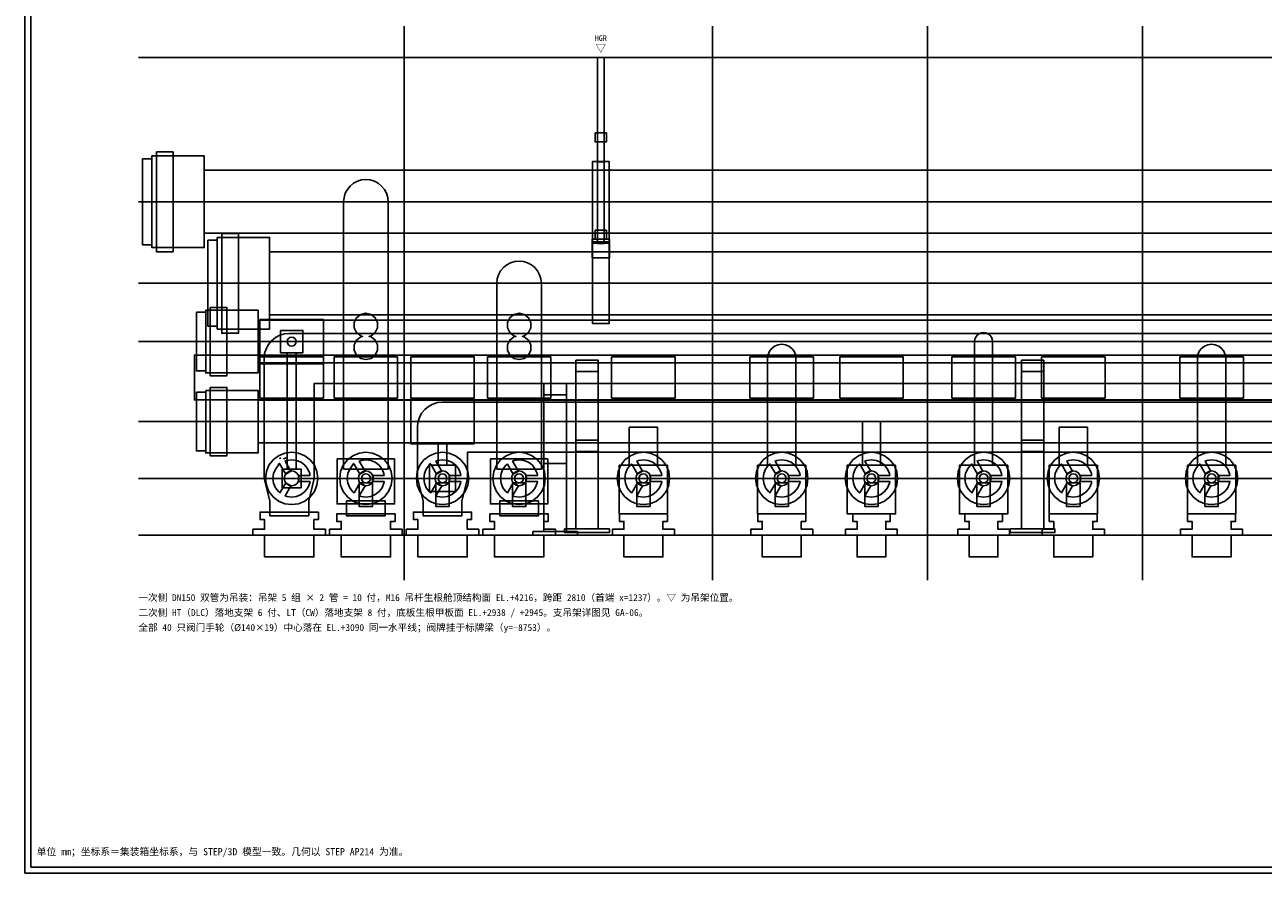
# Model space of a CAD drawing. Header units: metres. Extents: x 8 to 833, y 8 to 586.
# Tile 1 of 4: x 8 to 422, y 8 to 292. Entities that reach past the tile are written whole.
import ezdxf
from ezdxf.enums import TextEntityAlignment as Align

# ---------------------------------------------------------------- set-up
doc = ezdxf.new("R2010")
doc.units = ezdxf.units.M
for name, color, linetype in [('CL', 1, 'Continuous'), ('DECK-QC', 3, 'Continuous'), ('FLANGE', 30, 'Continuous'), ('FRAME', 7, 'Continuous'), ('GRID', 252, 'Continuous'), ('INSTRUMENT', 5, 'Continuous'), ('PIPE-HT', 6, 'Continuous'), ('PIPE-LT', 4, 'Continuous'), ('PIPE-PRI', 1, 'Continuous'), ('STEEL', 9, 'Continuous'), ('SUPPORT', 8, 'Continuous'), ('TAG', 140, 'Continuous'), ('TEXT', 7, 'Continuous'), ('VALVE', 2, 'Continuous')]:
    doc.layers.add(name, color=color, linetype=linetype)
doc.styles.add('CN', font='simsun.ttc')

msp = doc.modelspace()

# ---------------------------------------------------------------- linework, layer by layer
at = {"layer": 'CL'}
for points in [[(134.88, 106), (134.88, 291.25)], [(238, 106), (238, 291.25)], [(309.88, 106), (309.88, 291.25)], [(381.75, 106), (381.75, 291.25)], [(46, 140), (633.5, 140)]]:
    msp.add_lwpolyline(points, dxfattribs=at)
at = {"layer": 'DECK-QC'}
for points in [[(84.31, 121), (84.31, 123), (88.19, 123), (88.19, 126.25), (86.69, 126.25), (86.69, 128.75), (106.19, 128.75), (106.19, 126.25), (104.69, 126.25), (104.69, 123), (108.56, 123), (108.56, 121), (104.69, 121), (104.69, 113.75), (88.19, 113.75), (88.19, 121), (84.31, 121)], [(135.56, 121), (135.56, 123), (139.44, 123), (139.44, 126.25), (137.94, 126.25), (137.94, 128.75), (157.44, 128.75), (157.44, 126.25), (155.94, 126.25), (155.94, 123), (159.81, 123), (159.81, 121), (155.94, 121), (155.94, 113.75), (139.44, 113.75), (139.44, 121), (135.56, 121)], [(109.94, 121), (109.94, 123), (113.81, 123), (113.81, 125.62), (112.31, 125.62), (112.31, 128.12), (131.81, 128.12), (131.81, 125.62), (130.31, 125.62), (130.31, 123), (134.19, 123), (134.19, 121), (130.31, 121), (130.31, 113.75), (113.81, 113.75), (113.81, 121), (109.94, 121)], [(161.19, 121), (161.19, 123), (165.06, 123), (165.06, 125.62), (163.56, 125.62), (163.56, 128.12), (183.06, 128.12), (183.06, 125.62), (181.56, 125.62), (181.56, 123), (185.44, 123), (185.44, 121), (181.56, 121), (181.56, 113.75), (165.06, 113.75), (165.06, 121), (161.19, 121)], [(204.49, 121), (204.49, 123), (208.36, 123), (208.36, 125.62), (206.86, 125.62), (206.86, 128.12), (222.89, 128.12), (222.89, 125.62), (221.39, 125.62), (221.39, 123), (225.26, 123), (225.26, 121), (221.39, 121), (221.39, 113.75), (208.36, 113.75), (208.36, 121), (204.49, 121)], [(250.74, 121), (250.74, 123), (254.61, 123), (254.61, 125.62), (253.11, 125.62), (253.11, 128.12), (269.14, 128.12), (269.14, 125.62), (267.64, 125.62), (267.64, 123), (271.51, 123), (271.51, 121), (267.64, 121), (267.64, 113.75), (254.61, 113.75), (254.61, 121), (250.74, 121)], [(282.47, 121), (282.47, 123), (286.35, 123), (286.35, 125.62), (284.85, 125.62), (284.85, 128.12), (297.4, 128.12), (297.4, 125.62), (295.9, 125.62), (295.9, 123), (299.77, 123), (299.77, 121), (295.9, 121), (295.9, 113.75), (286.35, 113.75), (286.35, 121), (282.47, 121)], [(319.98, 121), (319.98, 123), (323.85, 123), (323.85, 125.62), (322.35, 125.62), (322.35, 128.12), (334.9, 128.12), (334.9, 125.62), (333.4, 125.62), (333.4, 123), (337.28, 123), (337.28, 121), (333.4, 121), (333.4, 113.75), (323.85, 113.75), (323.85, 121), (319.98, 121)], [(348.24, 121), (348.24, 123), (352.11, 123), (352.11, 125.62), (350.61, 125.62), (350.61, 128.12), (366.64, 128.12), (366.64, 125.62), (365.14, 125.62), (365.14, 123), (369.01, 123), (369.01, 121), (365.14, 121), (365.14, 113.75), (352.11, 113.75), (352.11, 121), (348.24, 121)], [(394.49, 121), (394.49, 123), (398.36, 123), (398.36, 125.62), (396.86, 125.62), (396.86, 128.12), (412.89, 128.12), (412.89, 125.62), (411.39, 125.62), (411.39, 123), (415.26, 123), (415.26, 121), (411.39, 121), (411.39, 113.75), (398.36, 113.75), (398.36, 121), (394.49, 121)]]:
    msp.add_lwpolyline(points, close=True, dxfattribs=at)
at = {"layer": 'FLANGE'}
for points in [[(47.38, 246.89), (50.5, 246.89), (50.5, 218.11), (47.38, 218.11), (47.38, 246.89)], [(69.25, 219.64), (72.38, 219.64), (72.38, 190.86), (69.25, 190.86), (69.25, 219.64)], [(65.38, 195.58), (68.5, 195.58), (68.5, 175.92), (65.38, 175.92), (65.38, 195.58)], [(97.25, 187.25), (97.82, 187.14), (98.31, 186.81), (98.64, 186.32), (98.75, 185.75), (98.64, 185.18), (98.31, 184.69), (97.82, 184.36), (97.25, 184.25), (96.68, 184.36), (96.19, 184.69), (95.86, 185.18), (95.75, 185.75), (95.86, 186.32), (96.19, 186.81), (96.68, 187.14), (97.25, 187.25)], [(98.75, 182), (98.75, 143.12), (95.75, 143.12), (95.75, 182), (98.75, 182)], [(65.38, 168.83), (68.5, 168.83), (68.5, 149.17), (65.38, 149.17), (65.38, 168.83)], [(149.19, 151.62), (149.19, 144.38), (146.19, 144.38), (146.19, 151.62), (149.19, 151.62)], [(122.06, 141.5), (122.64, 141.39), (123.12, 141.06), (123.45, 140.57), (123.56, 140), (123.45, 139.43), (123.12, 138.94), (122.64, 138.61), (122.06, 138.5), (121.49, 138.61), (121, 138.94), (120.68, 139.43), (120.56, 140), (120.68, 140.57), (121, 141.06), (121.49, 141.39), (122.06, 141.5)], [(147.69, 141.5), (148.26, 141.39), (148.75, 141.06), (149.07, 140.57), (149.19, 140), (149.07, 139.43), (148.75, 138.94), (148.26, 138.61), (147.69, 138.5), (147.11, 138.61), (146.63, 138.94), (146.3, 139.43), (146.19, 140), (146.3, 140.57), (146.63, 141.06), (147.11, 141.39), (147.69, 141.5)], [(173.31, 141.5), (173.89, 141.39), (174.37, 141.06), (174.7, 140.57), (174.81, 140), (174.7, 139.43), (174.37, 138.94), (173.89, 138.61), (173.31, 138.5), (172.74, 138.61), (172.25, 138.94), (171.93, 139.43), (171.81, 140), (171.93, 140.57), (172.25, 141.06), (172.74, 141.39), (173.31, 141.5)], [(213.49, 140.57), (213.81, 141.06), (214.3, 141.39), (214.88, 141.5), (215.45, 141.39), (215.94, 141.06), (216.26, 140.57), (216.38, 140), (216.26, 139.43), (215.94, 138.94), (215.45, 138.61), (214.88, 138.5), (214.3, 138.61), (213.81, 138.94), (213.49, 139.43), (213.38, 140), (213.49, 140.57)], [(259.74, 140.57), (260.06, 141.06), (260.55, 141.39), (261.12, 141.5), (261.7, 141.39), (262.19, 141.06), (262.51, 140.57), (262.62, 140), (262.51, 139.43), (262.19, 138.94), (261.7, 138.61), (261.12, 138.5), (260.55, 138.61), (260.06, 138.94), (259.74, 139.43), (259.62, 140), (259.74, 140.57)], [(289.74, 140.57), (290.06, 141.06), (290.55, 141.39), (291.13, 141.5), (291.7, 141.39), (292.19, 141.06), (292.51, 140.57), (292.62, 140), (292.51, 139.43), (292.19, 138.94), (291.7, 138.61), (291.13, 138.5), (290.55, 138.61), (290.06, 138.94), (289.74, 139.43), (289.62, 140), (289.74, 140.57)], [(327.24, 140.57), (327.56, 141.06), (328.05, 141.39), (328.62, 141.5), (329.2, 141.39), (329.69, 141.06), (330.01, 140.57), (330.12, 140), (330.01, 139.43), (329.69, 138.94), (329.2, 138.61), (328.62, 138.5), (328.05, 138.61), (327.56, 138.94), (327.24, 139.43), (327.12, 140), (327.24, 140.57)], [(357.24, 140.57), (357.56, 141.06), (358.05, 141.39), (358.62, 141.5), (359.2, 141.39), (359.69, 141.06), (360.01, 140.57), (360.12, 140), (360.01, 139.43), (359.69, 138.94), (359.2, 138.61), (358.62, 138.5), (358.05, 138.61), (357.56, 138.94), (357.24, 139.43), (357.12, 140), (357.24, 140.57)], [(403.49, 140.57), (403.81, 141.06), (404.3, 141.39), (404.88, 141.5), (405.45, 141.39), (405.94, 141.06), (406.26, 140.57), (406.38, 140), (406.26, 139.43), (405.94, 138.94), (405.45, 138.61), (404.88, 138.5), (404.3, 138.61), (403.81, 138.94), (403.49, 139.43), (403.38, 140), (403.49, 140.57)]]:
    msp.add_lwpolyline(points, close=True, dxfattribs=at)
at = {"layer": 'FRAME'}
for points in [[(8, 8), (833, 8), (833, 586), (8, 586)], [(10, 10), (831, 10), (831, 584), (10, 584)]]:
    msp.add_lwpolyline(points, close=True, dxfattribs=at)
at = {"layer": 'GRID'}
for points in [[(46, 280.75), (633.5, 280.75)], [(46, 232.5), (633.5, 232.5)], [(46, 205.25), (633.5, 205.25)], [(46, 185.75), (633.5, 185.75)], [(46, 159), (633.5, 159)], [(46, 121), (633.5, 121)]]:
    msp.add_lwpolyline(points, dxfattribs=at)
at = {"layer": 'INSTRUMENT'}
for points in [[(125.96, 182.86), (125.19, 181.26), (123.8, 180.15), (122.06, 179.75), (120.33, 180.15), (118.94, 181.26), (118.16, 182.86), (118.16, 184.64), (118.94, 186.24), (120.33, 187.35), (120.97, 187.5), (120.33, 187.65), (118.94, 188.76), (118.16, 190.36), (118.16, 192.14), (118.94, 193.74), (120.33, 194.85), (122.06, 195.25), (123.8, 194.85), (125.19, 193.74), (125.96, 192.14), (125.96, 190.36), (125.19, 188.76), (123.8, 187.65), (123.16, 187.5), (123.8, 187.35), (125.19, 186.24), (125.96, 184.64), (125.96, 182.86)], [(177.21, 182.86), (176.44, 181.26), (175.05, 180.15), (173.31, 179.75), (171.58, 180.15), (170.19, 181.26), (169.41, 182.86), (169.41, 184.64), (170.19, 186.24), (171.58, 187.35), (172.22, 187.5), (171.58, 187.65), (170.19, 188.76), (169.41, 190.36), (169.41, 192.14), (170.19, 193.74), (171.58, 194.85), (173.31, 195.25), (175.05, 194.85), (176.44, 193.74), (177.21, 192.14), (177.21, 190.36), (176.44, 188.76), (175.05, 187.65), (174.41, 187.5), (175.05, 187.35), (176.44, 186.24), (177.21, 184.64), (177.21, 182.86)]]:
    msp.add_lwpolyline(points, close=True, dxfattribs=at)
at = {"layer": 'PIPE-HT'}
for points in [[(68, 243.02), (633.5, 243.02), (633.5, 221.98), (68, 221.98), (68, 243.02)], [(89.88, 215.77), (633.5, 215.77), (633.5, 194.73), (89.88, 194.73), (89.88, 215.77)], [(88.06, 180.12), (88.22, 181.76), (88.7, 183.33), (89.47, 184.77), (90.52, 186.05), (91.79, 187.09), (93.24, 187.86), (94.81, 188.34), (96.44, 188.5), (633.5, 188.5), (633.5, 171.75), (104.81, 171.75), (104.81, 140), (102.94, 132.5), (102.94, 127.5), (89.94, 127.5), (89.94, 132.5), (88.06, 140), (88.06, 180.12)], [(256.38, 180.12), (256.54, 181.35), (257.01, 182.5), (257.77, 183.48), (258.75, 184.24), (259.9, 184.71), (261.12, 184.88), (262.35, 184.71), (263.5, 184.24), (264.48, 183.48), (265.24, 182.5), (265.71, 181.35), (265.88, 180.12), (265.88, 144.38), (256.38, 144.38), (256.38, 180.12)], [(400.12, 180.12), (400.29, 181.35), (400.76, 182.5), (401.52, 183.48), (402.5, 184.24), (403.65, 184.71), (404.88, 184.88), (406.1, 184.71), (407.25, 184.24), (408.23, 183.48), (408.99, 182.5), (409.46, 181.35), (409.63, 180.12), (409.63, 144.38), (400.12, 144.38), (400.12, 180.12)], [(139.31, 157.12), (139.47, 158.76), (139.95, 160.33), (140.72, 161.77), (141.77, 163.05), (143.04, 164.09), (144.49, 164.86), (146.06, 165.34), (147.69, 165.5), (633.5, 165.5), (633.5, 148.75), (156.06, 148.75), (156.06, 140), (154.19, 132.5), (154.19, 127.5), (141.19, 127.5), (141.19, 132.5), (139.31, 140), (139.31, 157.12)], [(219.62, 157.12), (219.62, 144.38), (210.12, 144.38), (210.12, 157.12), (219.62, 157.12)], [(363.38, 157.12), (363.38, 144.38), (353.87, 144.38), (353.87, 157.12), (363.38, 157.12)]]:
    msp.add_lwpolyline(points, close=True, dxfattribs=at)
at = {"layer": 'PIPE-LT'}
for points in [[(68.5, 196.2), (86, 196.2), (86, 175.3), (68.5, 175.3), (68.5, 196.2)], [(86, 192.88), (633.5, 192.88), (633.5, 178.63), (86, 178.63), (86, 192.88)], [(107.88, 193.16), (107.88, 178.34), (86.62, 178.34), (86.62, 193.16), (107.88, 193.16)], [(325.62, 185.75), (325.73, 186.53), (326.03, 187.25), (326.5, 187.87), (327.12, 188.35), (327.85, 188.65), (328.62, 188.75), (329.4, 188.65), (330.12, 188.35), (330.75, 187.87), (331.22, 187.25), (331.52, 186.53), (331.62, 185.75), (331.62, 144.38), (325.62, 144.38), (325.62, 185.75)], [(68.5, 169.45), (86, 169.45), (86, 148.55), (68.5, 148.55), (68.5, 169.45)], [(86, 166.12), (633.5, 166.12), (633.5, 151.88), (86, 151.88), (86, 166.12)], [(158.31, 166.41), (158.31, 151.59), (137.06, 151.59), (137.06, 166.41), (158.31, 166.41)], [(294.12, 159), (294.12, 144.38), (288.12, 144.38), (288.12, 159), (294.12, 159)]]:
    msp.add_lwpolyline(points, close=True, dxfattribs=at)
at = {"layer": 'PIPE-PRI'}
for points in [[(50.5, 247.81), (68, 247.81), (68, 217.19), (50.5, 217.19), (50.5, 247.81)], [(114.62, 232.5), (114.77, 233.95), (115.19, 235.35), (115.88, 236.63), (116.8, 237.76), (117.93, 238.68), (119.22, 239.37), (120.61, 239.79), (122.06, 239.94), (123.51, 239.79), (124.91, 239.37), (126.19, 238.68), (127.32, 237.76), (128.25, 236.63), (128.93, 235.35), (129.36, 233.95), (129.5, 232.5), (129.5, 143.12), (114.62, 143.12), (114.62, 232.5)], [(72.38, 220.56), (89.88, 220.56), (89.88, 189.94), (72.38, 189.94), (72.38, 220.56)], [(165.88, 205.25), (166.02, 206.7), (166.44, 208.1), (167.13, 209.38), (168.05, 210.51), (169.18, 211.43), (170.47, 212.12), (171.86, 212.54), (173.31, 212.69), (174.76, 212.54), (176.16, 212.12), (177.44, 211.43), (178.57, 210.51), (179.5, 209.38), (180.18, 208.1), (180.61, 206.7), (180.75, 205.25), (180.75, 143.12), (165.88, 143.12), (165.88, 205.25)], [(128.56, 132.5), (128.56, 127.5), (115.56, 127.5), (115.56, 132.5), (128.56, 132.5)], [(179.81, 132.5), (179.81, 127.5), (166.81, 127.5), (166.81, 132.5), (179.81, 132.5)]]:
    msp.add_lwpolyline(points, close=True, dxfattribs=at)
at = {"layer": 'STEEL'}
for points in [[(633.5, 181.25), (633.5, 166.25), (64.75, 166.25), (64.75, 181.25), (633.5, 181.25)], [(119.81, 138.5), (124.31, 138.5), (124.31, 130.62), (119.81, 130.62), (119.81, 138.5)], [(145.44, 138.5), (149.94, 138.5), (149.94, 130.62), (145.44, 130.62), (145.44, 138.5)], [(171.06, 138.5), (175.56, 138.5), (175.56, 130.62), (171.06, 130.62), (171.06, 138.5)], [(212.63, 138.5), (217.13, 138.5), (217.13, 130.62), (212.63, 130.62), (212.63, 138.5)], [(258.88, 138.5), (263.38, 138.5), (263.38, 130.62), (258.88, 130.62), (258.88, 138.5)], [(288.88, 138.5), (293.38, 138.5), (293.38, 130.62), (288.88, 130.62), (288.88, 138.5)], [(326.38, 138.5), (330.87, 138.5), (330.87, 130.62), (326.38, 130.62), (326.38, 138.5)], [(356.38, 138.5), (360.88, 138.5), (360.88, 130.62), (356.38, 130.62), (356.38, 138.5)], [(402.62, 138.5), (407.12, 138.5), (407.12, 130.62), (402.62, 130.62), (402.62, 138.5)]]:
    msp.add_lwpolyline(points, close=True, dxfattribs=at)
at = {"layer": 'SUPPORT'}
for points in [[(201.75, 280.75), (201.75, 218.55), (199.5, 218.55), (199.5, 280.75), (201.75, 280.75)], [(201.75, 280.75), (201.75, 245.89), (199.5, 245.89), (199.5, 280.75), (201.75, 280.75)], [(198.75, 255.5), (202.5, 255.5), (202.5, 252.5), (198.75, 252.5), (198.75, 255.5)], [(197.81, 245.94), (203.44, 245.94), (203.44, 219.06), (197.81, 219.06), (197.81, 245.94)], [(197.75, 220), (203.5, 220), (203.5, 213.75), (197.75, 213.75), (197.75, 220)], [(198.75, 223), (202.5, 223), (202.5, 220), (198.75, 220), (198.75, 223)], [(197.81, 218.69), (203.44, 218.69), (203.44, 191.81), (197.81, 191.81), (197.81, 218.69)], [(192.25, 179.5), (199.75, 179.5), (199.75, 123.12), (192.25, 123.12), (192.25, 179.5)], [(192.25, 179.5), (199.75, 179.5), (199.75, 175.75), (192.25, 175.75), (192.25, 179.5)], [(341.25, 179.5), (348.75, 179.5), (348.75, 123.12), (341.25, 123.12), (341.25, 179.5)], [(341.25, 179.5), (348.75, 179.5), (348.75, 175.75), (341.25, 175.75), (341.25, 179.5)], [(181.62, 171.75), (189.12, 171.75), (189.12, 122.25), (181.62, 122.25), (181.62, 171.75)], [(181.62, 171.75), (189.12, 171.75), (189.12, 168), (181.62, 168), (181.62, 171.75)], [(192.25, 152.75), (199.75, 152.75), (199.75, 149), (192.25, 149), (192.25, 152.75)], [(341.25, 152.75), (348.75, 152.75), (348.75, 149), (341.25, 149), (341.25, 152.75)], [(181.62, 148.75), (189.12, 148.75), (189.12, 145), (181.62, 145), (181.62, 148.75)], [(177.88, 122.25), (192.88, 122.25), (192.88, 121), (177.88, 121), (177.88, 122.25)], [(188.5, 123.12), (203.5, 123.12), (203.5, 121.88), (188.5, 121.88), (188.5, 123.12)], [(337.5, 123.12), (352.5, 123.12), (352.5, 121.88), (337.5, 121.88), (337.5, 123.12)]]:
    msp.add_lwpolyline(points, close=True, dxfattribs=at)
at = {"layer": 'TAG'}
for points in [[(86.62, 166.87), (86.62, 180.62), (107.88, 180.62), (107.88, 166.87), (86.62, 166.87)], [(111.44, 166.87), (111.44, 180.62), (132.69, 180.62), (132.69, 166.87), (111.44, 166.87)], [(137.06, 166.87), (137.06, 180.62), (158.31, 180.62), (158.31, 166.87), (137.06, 166.87)], [(162.69, 166.87), (162.69, 180.62), (183.94, 180.62), (183.94, 166.87), (162.69, 166.87)], [(204.25, 166.87), (204.25, 180.62), (225.5, 180.62), (225.5, 166.87), (204.25, 166.87)], [(250.5, 166.87), (250.5, 180.62), (271.75, 180.62), (271.75, 166.87), (250.5, 166.87)], [(280.5, 166.87), (280.5, 180.62), (301.75, 180.62), (301.75, 166.87), (280.5, 166.87)], [(318, 166.87), (318, 180.62), (339.25, 180.62), (339.25, 166.87), (318, 166.87)], [(348, 166.87), (348, 180.62), (369.25, 180.62), (369.25, 166.87), (348, 166.87)], [(394.25, 166.87), (394.25, 180.62), (415.5, 180.62), (415.5, 166.87), (394.25, 166.87)]]:
    msp.add_lwpolyline(points, close=True, dxfattribs=at)
at = {"layer": 'VALVE'}
for points in [[(52, 249.19), (57.62, 249.19), (57.62, 215.81), (52, 215.81), (52, 249.19)], [(73.88, 221.94), (79.5, 221.94), (79.5, 188.56), (73.88, 188.56), (73.88, 221.94)], [(70, 197.16), (75.62, 197.16), (75.62, 174.34), (70, 174.34), (70, 197.16)], [(93.5, 189.5), (101, 189.5), (101, 182), (93.5, 182), (93.5, 189.5)], [(70, 170.41), (75.62, 170.41), (75.62, 147.59), (70, 147.59), (70, 170.41)], [(88.8, 142.26), (89.67, 144.38), (91.06, 146.19), (92.88, 147.58), (94.99, 148.45), (97.25, 148.75), (99.51, 148.45), (101.63, 147.58), (103.44, 146.19), (104.83, 144.38), (105.7, 142.26), (106, 140), (105.7, 137.74), (104.83, 135.62), (103.44, 133.81), (101.63, 132.42), (99.51, 131.55), (97.25, 131.25), (94.99, 131.55), (92.88, 132.42), (91.06, 133.81), (89.67, 135.62), (88.8, 137.74), (88.5, 140), (88.8, 142.26)], [(95.26, 141.45), (93.32, 144.8), (92.83, 144.42), (91.84, 143.12), (91.21, 141.62), (91, 140), (91.21, 138.38), (91.84, 136.88), (92.83, 135.58), (93.32, 135.2), (95.26, 138.55), (96.99, 137.55), (95.06, 134.2), (95.63, 133.96), (97.25, 133.75), (98.87, 133.96), (100.38, 134.59), (101.67, 135.58), (102.66, 136.88), (103.29, 138.38), (103.37, 139), (99.5, 139), (99.5, 141), (103.37, 141), (103.29, 141.62), (102.66, 143.12), (101.67, 144.42), (100.38, 145.41), (98.87, 146.04), (97.25, 146.25), (95.63, 146.04), (95.06, 145.8), (96.99, 142.45), (95.26, 141.45)], [(92.66, 144.59), (93.21, 145.01), (93.21, 145.01), (92.66, 144.59)], [(93.5, 146.5), (93.5, 146.5), (93.31, 146.83), (93.5, 146.5)], [(95.41, 146.87), (94.62, 146.55), (94.62, 146.55), (95.41, 146.87)], [(131.66, 146.5), (131.66, 131.5), (112.46, 131.5), (112.46, 146.5), (131.66, 146.5)], [(113.61, 142.26), (114.48, 144.38), (115.88, 146.19), (117.69, 147.58), (119.8, 148.45), (122.06, 148.75), (124.33, 148.45), (126.44, 147.58), (128.25, 146.19), (129.64, 144.38), (130.51, 142.26), (130.81, 140), (130.51, 137.74), (129.64, 135.62), (128.25, 133.81), (126.44, 132.42), (124.33, 131.55), (122.06, 131.25), (119.8, 131.55), (117.69, 132.42), (115.88, 133.81), (114.48, 135.62), (113.61, 137.74), (113.31, 140), (113.61, 142.26)], [(120.07, 141.45), (118.14, 144.8), (117.64, 144.42), (116.65, 143.12), (116.03, 141.62), (115.81, 140), (116.03, 138.38), (116.65, 136.88), (117.64, 135.58), (118.14, 135.2), (120.07, 138.55), (121.8, 137.55), (119.87, 134.2), (120.44, 133.96), (122.06, 133.75), (123.68, 133.96), (125.19, 134.59), (126.48, 135.58), (127.48, 136.88), (128.1, 138.38), (128.18, 139), (124.31, 139), (124.31, 141), (128.18, 141), (128.1, 141.62), (127.48, 143.12), (126.48, 144.42), (125.19, 145.41), (123.68, 146.04), (122.06, 146.25), (120.44, 146.04), (119.87, 145.8), (121.8, 142.45), (120.07, 141.45)], [(117.47, 144.59), (118.02, 145.01), (118.02, 145.01), (117.47, 144.59)], [(139.24, 142.26), (140.11, 144.38), (141.5, 146.19), (143.31, 147.58), (145.42, 148.45), (147.69, 148.75), (149.95, 148.45), (152.06, 147.58), (153.87, 146.19), (155.27, 144.38), (156.14, 142.26), (156.44, 140), (156.14, 137.74), (155.27, 135.62), (153.87, 133.81), (152.06, 132.42), (149.95, 131.55), (147.69, 131.25), (145.42, 131.55), (143.31, 132.42), (141.5, 133.81), (140.11, 135.62), (139.24, 137.74), (138.94, 140), (139.24, 142.26)], [(145.7, 141.45), (143.76, 144.8), (143.27, 144.42), (142.27, 143.12), (141.65, 141.62), (141.44, 140), (141.65, 138.38), (142.27, 136.88), (143.27, 135.58), (143.76, 135.2), (145.7, 138.55), (147.43, 137.55), (145.49, 134.2), (146.07, 133.96), (147.69, 133.75), (149.31, 133.96), (150.81, 134.59), (152.11, 135.58), (153.1, 136.88), (153.72, 138.38), (153.81, 139), (149.94, 139), (149.94, 141), (153.81, 141), (153.72, 141.62), (153.1, 143.12), (152.11, 144.42), (150.81, 145.41), (149.31, 146.04), (147.69, 146.25), (146.07, 146.04), (145.49, 145.8), (147.43, 142.45), (145.7, 141.45)], [(143.1, 144.59), (143.64, 145.01), (143.64, 145.01), (143.1, 144.59)], [(182.91, 146.5), (182.91, 131.5), (163.71, 131.5), (163.71, 146.5), (182.91, 146.5)], [(164.86, 142.26), (165.73, 144.38), (167.13, 146.19), (168.94, 147.58), (171.05, 148.45), (173.31, 148.75), (175.58, 148.45), (177.69, 147.58), (179.5, 146.19), (180.89, 144.38), (181.76, 142.26), (182.06, 140), (181.76, 137.74), (180.89, 135.62), (179.5, 133.81), (177.69, 132.42), (175.58, 131.55), (173.31, 131.25), (171.05, 131.55), (168.94, 132.42), (167.13, 133.81), (165.73, 135.62), (164.86, 137.74), (164.56, 140), (164.86, 142.26)], [(171.32, 141.45), (169.39, 144.8), (168.89, 144.42), (167.9, 143.12), (167.28, 141.62), (167.06, 140), (167.28, 138.38), (167.9, 136.88), (168.89, 135.58), (169.39, 135.2), (171.32, 138.55), (173.05, 137.55), (171.12, 134.2), (171.69, 133.96), (173.31, 133.75), (174.93, 133.96), (176.44, 134.59), (177.73, 135.58), (178.73, 136.88), (179.35, 138.38), (179.43, 139), (175.56, 139), (175.56, 141), (179.43, 141), (179.35, 141.62), (178.73, 143.12), (177.73, 144.42), (176.44, 145.41), (174.93, 146.04), (173.31, 146.25), (171.69, 146.04), (171.12, 145.8), (173.05, 142.45), (171.32, 141.45)], [(206.42, 142.26), (207.3, 144.38), (208.69, 146.19), (210.5, 147.58), (212.61, 148.45), (214.88, 148.75), (217.14, 148.45), (219.25, 147.58), (221.06, 146.19), (222.45, 144.38), (223.33, 142.26), (223.62, 140), (223.33, 137.74), (222.45, 135.62), (221.06, 133.81), (219.25, 132.42), (217.14, 131.55), (214.88, 131.25), (212.61, 131.55), (210.5, 132.42), (208.69, 133.81), (207.3, 135.62), (206.42, 137.74), (206.12, 140), (206.42, 142.26)], [(212.88, 141.45), (210.95, 144.8), (210.46, 144.42), (209.46, 143.12), (208.84, 141.62), (208.62, 140), (208.84, 138.38), (209.46, 136.88), (210.46, 135.58), (210.95, 135.2), (212.88, 138.55), (214.62, 137.55), (212.68, 134.2), (213.26, 133.96), (214.88, 133.75), (216.49, 133.96), (218, 134.59), (219.29, 135.58), (220.29, 136.88), (220.91, 138.38), (220.99, 139), (217.13, 139), (217.13, 141), (220.99, 141), (220.91, 141.62), (220.29, 143.12), (219.29, 144.42), (218, 145.41), (216.49, 146.04), (214.88, 146.25), (213.26, 146.04), (212.68, 145.8), (214.62, 142.45), (212.88, 141.45)], [(252.67, 142.26), (253.55, 144.38), (254.94, 146.19), (256.75, 147.58), (258.86, 148.45), (261.12, 148.75), (263.39, 148.45), (265.5, 147.58), (267.31, 146.19), (268.7, 144.38), (269.58, 142.26), (269.88, 140), (269.58, 137.74), (268.7, 135.62), (267.31, 133.81), (265.5, 132.42), (263.39, 131.55), (261.12, 131.25), (258.86, 131.55), (256.75, 132.42), (254.94, 133.81), (253.55, 135.62), (252.67, 137.74), (252.38, 140), (252.67, 142.26)], [(259.13, 141.45), (257.2, 144.8), (256.71, 144.42), (255.71, 143.12), (255.09, 141.62), (254.88, 140), (255.09, 138.38), (255.71, 136.88), (256.71, 135.58), (257.2, 135.2), (259.13, 138.55), (260.87, 137.55), (258.93, 134.2), (259.51, 133.96), (261.12, 133.75), (262.74, 133.96), (264.25, 134.59), (265.54, 135.58), (266.54, 136.88), (267.16, 138.38), (267.24, 139), (263.38, 139), (263.38, 141), (267.24, 141), (267.16, 141.62), (266.54, 143.12), (265.54, 144.42), (264.25, 145.41), (262.74, 146.04), (261.12, 146.25), (259.51, 146.04), (258.93, 145.8), (260.87, 142.45), (259.13, 141.45)], [(282.67, 142.26), (283.55, 144.38), (284.94, 146.19), (286.75, 147.58), (288.86, 148.45), (291.13, 148.75), (293.39, 148.45), (295.5, 147.58), (297.31, 146.19), (298.7, 144.38), (299.58, 142.26), (299.88, 140), (299.58, 137.74), (298.7, 135.62), (297.31, 133.81), (295.5, 132.42), (293.39, 131.55), (291.13, 131.25), (288.86, 131.55), (286.75, 132.42), (284.94, 133.81), (283.55, 135.62), (282.67, 137.74), (282.38, 140), (282.67, 142.26)], [(289.13, 141.45), (287.2, 144.8), (286.71, 144.42), (285.71, 143.12), (285.09, 141.62), (284.88, 140), (285.09, 138.38), (285.71, 136.88), (286.71, 135.58), (287.2, 135.2), (289.13, 138.55), (290.87, 137.55), (288.93, 134.2), (289.51, 133.96), (291.13, 133.75), (292.74, 133.96), (294.25, 134.59), (295.54, 135.58), (296.54, 136.88), (297.16, 138.38), (297.24, 139), (293.38, 139), (293.38, 141), (297.24, 141), (297.16, 141.62), (296.54, 143.12), (295.54, 144.42), (294.25, 145.41), (292.74, 146.04), (291.13, 146.25), (289.51, 146.04), (288.93, 145.8), (290.87, 142.45), (289.13, 141.45)], [(320.17, 142.26), (321.05, 144.38), (322.44, 146.19), (324.25, 147.58), (326.36, 148.45), (328.62, 148.75), (330.89, 148.45), (333, 147.58), (334.81, 146.19), (336.2, 144.38), (337.08, 142.26), (337.37, 140), (337.08, 137.74), (336.2, 135.62), (334.81, 133.81), (333, 132.42), (330.89, 131.55), (328.62, 131.25), (326.36, 131.55), (324.25, 132.42), (322.44, 133.81), (321.05, 135.62), (320.17, 137.74), (319.88, 140), (320.17, 142.26)], [(326.63, 141.45), (324.7, 144.8), (324.21, 144.42), (323.21, 143.12), (322.59, 141.62), (322.38, 140), (322.59, 138.38), (323.21, 136.88), (324.21, 135.58), (324.7, 135.2), (326.63, 138.55), (328.37, 137.55), (326.43, 134.2), (327.01, 133.96), (328.62, 133.75), (330.24, 133.96), (331.75, 134.59), (333.04, 135.58), (334.04, 136.88), (334.66, 138.38), (334.74, 139), (330.87, 139), (330.87, 141), (334.74, 141), (334.66, 141.62), (334.04, 143.12), (333.04, 144.42), (331.75, 145.41), (330.24, 146.04), (328.62, 146.25), (327.01, 146.04), (326.43, 145.8), (328.37, 142.45), (326.63, 141.45)], [(350.17, 142.26), (351.05, 144.38), (352.44, 146.19), (354.25, 147.58), (356.36, 148.45), (358.62, 148.75), (360.89, 148.45), (363, 147.58), (364.81, 146.19), (366.2, 144.38), (367.08, 142.26), (367.37, 140), (367.08, 137.74), (366.2, 135.62), (364.81, 133.81), (363, 132.42), (360.89, 131.55), (358.62, 131.25), (356.36, 131.55), (354.25, 132.42), (352.44, 133.81), (351.05, 135.62), (350.17, 137.74), (349.88, 140), (350.17, 142.26)], [(356.63, 141.45), (354.7, 144.8), (354.21, 144.42), (353.21, 143.12), (352.59, 141.62), (352.38, 140), (352.59, 138.38), (353.21, 136.88), (354.21, 135.58), (354.7, 135.2), (356.63, 138.55), (358.37, 137.55), (356.43, 134.2), (357.01, 133.96), (358.62, 133.75), (360.24, 133.96), (361.75, 134.59), (363.04, 135.58), (364.04, 136.88), (364.66, 138.38), (364.74, 139), (360.88, 139), (360.88, 141), (364.74, 141), (364.66, 141.62), (364.04, 143.12), (363.04, 144.42), (361.75, 145.41), (360.24, 146.04), (358.62, 146.25), (357.01, 146.04), (356.43, 145.8), (358.37, 142.45), (356.63, 141.45)], [(396.42, 142.26), (397.3, 144.38), (398.69, 146.19), (400.5, 147.58), (402.61, 148.45), (404.88, 148.75), (407.14, 148.45), (409.25, 147.58), (411.06, 146.19), (412.45, 144.38), (413.33, 142.26), (413.62, 140), (413.33, 137.74), (412.45, 135.62), (411.06, 133.81), (409.25, 132.42), (407.14, 131.55), (404.88, 131.25), (402.61, 131.55), (400.5, 132.42), (398.69, 133.81), (397.3, 135.62), (396.42, 137.74), (396.12, 140), (396.42, 142.26)], [(402.88, 141.45), (400.95, 144.8), (400.46, 144.42), (399.46, 143.12), (398.84, 141.62), (398.62, 140), (398.84, 138.38), (399.46, 136.88), (400.46, 135.58), (400.95, 135.2), (402.88, 138.55), (404.62, 137.55), (402.68, 134.2), (403.26, 133.96), (404.88, 133.75), (406.49, 133.96), (408, 134.59), (409.29, 135.58), (410.29, 136.88), (410.91, 138.38), (410.99, 139), (407.12, 139), (407.12, 141), (410.99, 141), (410.91, 141.62), (410.29, 143.12), (409.29, 144.42), (408, 145.41), (406.49, 146.04), (404.88, 146.25), (403.26, 146.04), (402.68, 145.8), (404.62, 142.45), (402.88, 141.45)], [(94.12, 143.12), (100.38, 143.12), (100.38, 136.88), (94.12, 136.88), (94.12, 143.12)], [(94.94, 140.96), (95.48, 141.77), (96.29, 142.31), (97.25, 142.5), (98.21, 142.31), (99.02, 141.77), (99.56, 140.96), (99.75, 140), (99.56, 139.04), (99.02, 138.23), (98.21, 137.69), (97.25, 137.5), (96.29, 137.69), (95.48, 138.23), (94.94, 139.04), (94.75, 140), (94.94, 140.96)], [(119.75, 140.96), (120.29, 141.77), (121.11, 142.31), (122.06, 142.5), (123.02, 142.31), (123.83, 141.77), (124.37, 140.96), (124.56, 140), (124.37, 139.04), (123.83, 138.23), (123.02, 137.69), (122.06, 137.5), (121.11, 137.69), (120.29, 138.23), (119.75, 139.04), (119.56, 140), (119.75, 140.96)], [(143.31, 144.38), (152.06, 144.38), (152.06, 135.62), (143.31, 135.62), (143.31, 144.38)], [(145.38, 140.96), (145.92, 141.77), (146.73, 142.31), (147.69, 142.5), (148.64, 142.31), (149.46, 141.77), (150, 140.96), (150.19, 140), (150, 139.04), (149.46, 138.23), (148.64, 137.69), (147.69, 137.5), (146.73, 137.69), (145.92, 138.23), (145.38, 139.04), (145.19, 140), (145.38, 140.96)], [(171, 140.96), (171.54, 141.77), (172.36, 142.31), (173.31, 142.5), (174.27, 142.31), (175.08, 141.77), (175.62, 140.96), (175.81, 140), (175.62, 139.04), (175.08, 138.23), (174.27, 137.69), (173.31, 137.5), (172.36, 137.69), (171.54, 138.23), (171, 139.04), (170.81, 140), (171, 140.96)], [(222.95, 144.38), (222.95, 128.12), (206.8, 128.12), (206.8, 144.38), (222.95, 144.38)], [(212.57, 140.96), (213.11, 141.77), (213.92, 142.31), (214.88, 142.5), (215.83, 142.31), (216.64, 141.77), (217.18, 140.96), (217.38, 140), (217.18, 139.04), (216.64, 138.23), (215.83, 137.69), (214.88, 137.5), (213.92, 137.69), (213.11, 138.23), (212.57, 139.04), (212.38, 140), (212.57, 140.96)], [(269.2, 144.38), (269.2, 128.12), (253.05, 128.12), (253.05, 144.38), (269.2, 144.38)], [(258.82, 140.96), (259.36, 141.77), (260.17, 142.31), (261.12, 142.5), (262.08, 142.31), (262.89, 141.77), (263.43, 140.96), (263.62, 140), (263.43, 139.04), (262.89, 138.23), (262.08, 137.69), (261.12, 137.5), (260.17, 137.69), (259.36, 138.23), (258.82, 139.04), (258.62, 140), (258.82, 140.96)], [(299.2, 144.38), (299.2, 128.12), (283.05, 128.12), (283.05, 144.38), (299.2, 144.38)], [(288.82, 140.96), (289.36, 141.77), (290.17, 142.31), (291.13, 142.5), (292.08, 142.31), (292.89, 141.77), (293.43, 140.96), (293.63, 140), (293.43, 139.04), (292.89, 138.23), (292.08, 137.69), (291.13, 137.5), (290.17, 137.69), (289.36, 138.23), (288.82, 139.04), (288.63, 140), (288.82, 140.96)], [(336.7, 144.38), (336.7, 128.12), (320.55, 128.12), (320.55, 144.38), (336.7, 144.38)], [(326.32, 140.96), (326.86, 141.77), (327.67, 142.31), (328.62, 142.5), (329.58, 142.31), (330.39, 141.77), (330.93, 140.96), (331.13, 140), (330.93, 139.04), (330.39, 138.23), (329.58, 137.69), (328.62, 137.5), (327.67, 137.69), (326.86, 138.23), (326.32, 139.04), (326.13, 140), (326.32, 140.96)], [(366.7, 144.38), (366.7, 128.12), (350.55, 128.12), (350.55, 144.38), (366.7, 144.38)], [(356.32, 140.96), (356.86, 141.77), (357.67, 142.31), (358.62, 142.5), (359.58, 142.31), (360.39, 141.77), (360.93, 140.96), (361.12, 140), (360.93, 139.04), (360.39, 138.23), (359.58, 137.69), (358.62, 137.5), (357.67, 137.69), (356.86, 138.23), (356.32, 139.04), (356.12, 140), (356.32, 140.96)], [(412.95, 144.38), (412.95, 128.12), (396.8, 128.12), (396.8, 144.38), (412.95, 144.38)], [(402.57, 140.96), (403.11, 141.77), (403.92, 142.31), (404.88, 142.5), (405.83, 142.31), (406.64, 141.77), (407.18, 140.96), (407.38, 140), (407.18, 139.04), (406.64, 138.23), (405.83, 137.69), (404.88, 137.5), (403.92, 137.69), (403.11, 138.23), (402.57, 139.04), (402.38, 140), (402.57, 140.96)]]:
    msp.add_lwpolyline(points, close=True, dxfattribs=at)

# ---------------------------------------------------------------- texts
at = {"layer": 'TEXT', "style": 'CN'}
for s, height, p in [('HGR', 1.9, (200.62, 286.25)), ('▽', 2.6, (200.62, 282.55))]:
    msp.add_text(s, height=height, dxfattribs=at).set_placement(p, align=Align.CENTER)
for s, height, p in [('一次侧 DN150 双管为吊装：吊架 5 组 × 2 管 = 10 付，M16 吊杆生根舱顶结构面 EL.+4216，跨距 2810（首端 x=1237）。▽ 为吊架位置。', 2.3, (46, 99)), ('二次侧 HT（DLC）落地支架 6 付、LT（CW）落地支架 8 付，底板生根甲板面 EL.+2938 / +2945。支吊架详图见 GA-06。', 2.3, (46, 94)), ('全部 40 只阀门手轮（Ø140×19）中心落在 EL.+3090 同一水平线；阀牌挂于标牌梁（y=−8753）。', 2.3, (46, 89)), ('单位 mm；坐标系＝集装箱坐标系，与 STEP/3D 模型一致。几何以 STEP AP214 为准。', 2.4, (12, 14))]:
    msp.add_text(s, height=height, dxfattribs=at).set_placement(p)

doc.saveas('drawing.dxf')
